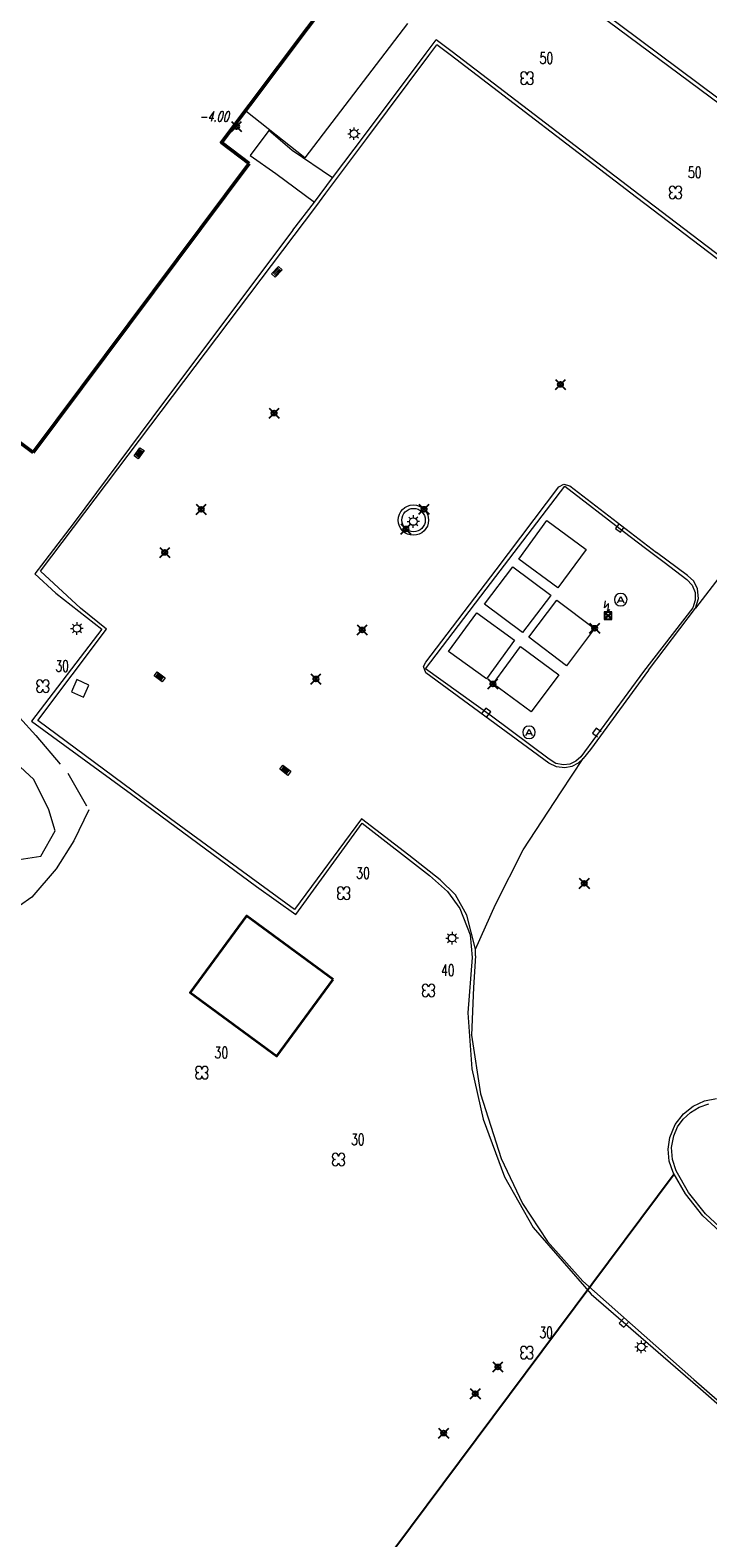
# Model space of a CAD drawing. Header units: metres. Extents: x 113132 to 113925, y 483082 to 483769.
# Tile 21 of 54: x 113374 to 113401, y 483587 to 483647. Entities that reach past the tile are written whole.
import ezdxf
from ezdxf.enums import TextEntityAlignment as Align

# ---------------------------------------------------------------- set-up
doc = ezdxf.new("R2010")
doc.units = ezdxf.units.M
doc.header["$PDMODE"] = 35
doc.header["$PDSIZE"] = 0.2
doc.linetypes.add('TALUDLIJN', pattern=[2, 1.5, -0.5])
doc.layers.add('$detailpunten', color=4, linetype='CONTINUOUS')
doc.layers.add('profiellijn_50m', color=6, linetype='CONTINUOUS')
for name, color, linetype, lineweight in [('AVBK_afvalbak', 7, 'CONTINUOUS', 18), ('BOOM_boom', 7, 'CONTINUOUS', 18), ('DRPL_dorpelhoogte', 6, 'CONTINUOUS', 18), ('GBGB_gevel_bijgebouw', 1, 'CONTINUOUS', 35), ('GHGB_gevel_hoofdgebouw', 1, 'CONTINUOUS', 50), ('KASF_kant_asfalt', 7, 'CONTINUOUS', 18), ('KKLI_kant_klinkers', 7, 'CONTINUOUS', 18), ('KOLK_straatkolk', 7, 'CONTINUOUS', 18), ('KOVM_kant_overig_materiaal', 6, 'CONTINUOUS', 18), ('KSLT_kant_sloot', 4, 'CONTINUOUS', 18), ('KSTE_elektrakast', 7, 'CONTINUOUS', 18), ('KTEG_kant_tegels', 7, 'CONTINUOUS', 18), ('LNTP_lantaarnpaal', 7, 'CONTINUOUS', 18), ('RPUT_rioolput_inspectieput', 7, 'CONTINUOUS', 18), ('TALH_talud_hoog', 32, 'TALUDLIJN', 18), ('TKLK_trottoirkolk', 7, 'CONTINUOUS', 18)]:
    doc.layers.add(name, color=color, linetype=linetype, lineweight=lineweight)
doc.layers.add('Defpoints2', color=11, linetype='CONTINUOUS', lineweight=18, plot=False)
doc.styles.add('Romans', font='romans.shx', dxfattribs={"width": 0.7, "height": 2})
doc.styles.get("Standard").update_dxf_attribs({"font": 'romans.shx', "height": 0.9})

# ---------------------------------------------------------------- blocks, each defined once
blk = doc.blocks.new('mvpnt-flat-71')
at = {"layer": '$detailpunten', "linetype": 'Continuous'}
blk.add_point((0, 0), dxfattribs=at)
blk = doc.blocks.new('mvpnt-flat-72')
at = {"layer": '$detailpunten', "linetype": 'Continuous'}
blk.add_point((0, 0), dxfattribs=at)
blk = doc.blocks.new('mvpnt-flat-73')
at = {"layer": '$detailpunten', "linetype": 'Continuous'}
blk.add_point((0, 0), dxfattribs=at)
blk = doc.blocks.new('mvpnt-flat-157')
at = {"layer": '$detailpunten', "linetype": 'Continuous'}
blk.add_point((0, 0), dxfattribs=at)
blk = doc.blocks.new('mvpnt-flat-162')
at = {"layer": '$detailpunten', "linetype": 'Continuous'}
blk.add_point((0, 0), dxfattribs=at)
blk = doc.blocks.new('mvpnt-flat-204')
at = {"layer": '$detailpunten', "linetype": 'Continuous'}
blk.add_point((0, 0), dxfattribs=at)
blk = doc.blocks.new('mvpnt-flat-205')
at = {"layer": '$detailpunten', "linetype": 'Continuous'}
blk.add_point((0, 0), dxfattribs=at)
blk = doc.blocks.new('mvpnt-flat-206')
at = {"layer": '$detailpunten', "linetype": 'Continuous'}
blk.add_point((0, 0), dxfattribs=at)
blk = doc.blocks.new('mvpnt-flat-216')
at = {"layer": '$detailpunten', "linetype": 'Continuous'}
blk.add_point((0, 0), dxfattribs=at)
blk = doc.blocks.new('mvpnt-flat-217')
at = {"layer": '$detailpunten', "linetype": 'Continuous'}
blk.add_point((0, 0), dxfattribs=at)
blk = doc.blocks.new('mvpnt-flat-218')
at = {"layer": '$detailpunten', "linetype": 'Continuous'}
blk.add_point((0, 0), dxfattribs=at)
blk = doc.blocks.new('mvpnt-flat-219')
at = {"layer": '$detailpunten', "linetype": 'Continuous'}
blk.add_point((0, 0), dxfattribs=at)
blk = doc.blocks.new('mvpnt-flat-220')
at = {"layer": '$detailpunten', "linetype": 'Continuous'}
blk.add_point((0, 0), dxfattribs=at)
blk = doc.blocks.new('mvpnt-flat-221')
at = {"layer": '$detailpunten', "linetype": 'Continuous'}
blk.add_point((0, 0), dxfattribs=at)
blk = doc.blocks.new('mvpnt-flat-222')
at = {"layer": '$detailpunten', "linetype": 'Continuous'}
blk.add_point((0, 0), dxfattribs=at)
blk = doc.blocks.new('LNTP-flat-120')
at = {"layer": 'LNTP_lantaarnpaal'}
for points in [[(-0.25, 0), (-0.15, 0)], [(-0.177, 0.177), (-0.106, 0.106)], [(0, 0.25), (0, 0.15)], [(0.177, 0.177), (0.106, 0.106)], [(0.25, 0), (0.15, 0)], [(-0.177, -0.177), (-0.106, -0.106)], [(0, -0.25), (0, -0.15)], [(0.177, -0.177), (0.106, -0.106)]]:
    blk.add_lwpolyline(points, dxfattribs=at)
blk.add_circle((0, 0), 0.15, dxfattribs=at)
blk = doc.blocks.new('TKLK-flat-113')
at = {"layer": 'TKLK_trottoirkolk'}
for points in [[(-0.094, 0.082), (-0.258, -0.107)], [(-0.258, -0.107), (-0.07, -0.27)], [(-0.07, -0.27), (0.094, -0.082)]]:
    blk.add_lwpolyline(points, dxfattribs=at)
blk = doc.blocks.new('KOLK-flat-101')
at = {"layer": 'KOLK_straatkolk'}
for p, q in [((-0.211, -0.075), (0.066, 0.214)), ((0.068, 0.143), (-0.14, -0.074)), ((0.104, 0.108), (-0.104, -0.108)), ((0.14, 0.074), (-0.068, -0.143)), ((0.211, 0.075), (-0.066, -0.214)), ((0.066, 0.214), (0.211, 0.075)), ((-0.066, -0.214), (-0.211, -0.075))]:
    blk.add_line(p, q, dxfattribs=at)
blk = doc.blocks.new('KOLK-flat-102')
at = {"layer": 'KOLK_straatkolk'}
for p, q in [((-0.198, -0.104), (0.036, 0.221)), ((0.047, 0.151), (-0.128, -0.092)), ((0.088, 0.122), (-0.088, -0.122)), ((0.128, 0.092), (-0.047, -0.151)), ((0.198, 0.104), (-0.036, -0.221)), ((0.036, 0.221), (0.198, 0.104)), ((-0.036, -0.221), (-0.198, -0.104))]:
    blk.add_line(p, q, dxfattribs=at)
blk = doc.blocks.new('TKLK-flat-114')
at = {"layer": 'TKLK_trottoirkolk'}
for points in [[(-0.122, 0.25), (-0.274, 0.053)], [(-0.274, 0.053), (-0.076, -0.099)], [(0.076, 0.099), (-0.122, 0.25)]]:
    blk.add_lwpolyline(points, dxfattribs=at)
blk = doc.blocks.new('LNTP-flat-122')
at = {"layer": 'LNTP_lantaarnpaal'}
for points in [[(-0.25, 0), (-0.15, 0)], [(-0.177, 0.177), (-0.106, 0.106)], [(0, 0.25), (0, 0.15)], [(0.177, 0.177), (0.106, 0.106)], [(0.25, 0), (0.15, 0)], [(-0.177, -0.177), (-0.106, -0.106)], [(0, -0.25), (0, -0.15)], [(0.177, -0.177), (0.106, -0.106)]]:
    blk.add_lwpolyline(points, dxfattribs=at)
blk.add_circle((0, 0), 0.15, dxfattribs=at)
blk = doc.blocks.new('LNTP-flat-123')
at = {"layer": 'LNTP_lantaarnpaal'}
for points in [[(-0.25, 0), (-0.15, 0)], [(-0.177, 0.177), (-0.106, 0.106)], [(0, 0.25), (0, 0.15)], [(0.177, 0.177), (0.106, 0.106)], [(0.25, 0), (0.15, 0)], [(-0.177, -0.177), (-0.106, -0.106)], [(0, -0.25), (0, -0.15)], [(0.177, -0.177), (0.106, -0.106)]]:
    blk.add_lwpolyline(points, dxfattribs=at)
blk.add_circle((0, 0), 0.15, dxfattribs=at)
blk = doc.blocks.new('AVBK-flat-27')
at = {"layer": 'AVBK_afvalbak'}
for points in [[(-0.125, -0.125), (0, 0.125), (0.125, -0.125)], [(-0.087, -0.05), (0.087, -0.05)]]:
    blk.add_lwpolyline(points, dxfattribs=at)
for start, end in [(0, 180), (180, 0)]:
    blk.add_arc((0, 0), 0.25, start, end, dxfattribs=at)
blk = doc.blocks.new('KSTE-flat-3')
at = {"layer": 'KSTE_elektrakast'}
for p, q in [((-0.15, 0.15), (0.15, -0.15)), ((-0.15, -0.15), (0.15, 0.15)), ((-0.132, 0.105), (-0.026, 0)), ((-0.132, -0.105), (-0.026, 0)), ((-0.105, 0.132), (0, 0.026)), ((0, 0.026), (0.105, 0.132)), ((0.026, 0), (0.132, 0.105)), ((0.026, 0), (0.132, -0.105)), ((-0.105, -0.132), (0, -0.026)), ((0, -0.026), (0.105, -0.132))]:
    blk.add_line(p, q, dxfattribs=at)
blk.add_lwpolyline([(-0.15, -0.15), (0.15, -0.15), (0.15, 0.15), (-0.15, 0.15)], close=True, dxfattribs=at)
for points in [[(0, 0.15), (0.02, 0.478), (-0.137, 0.31), (-0.107, 0.589)], [(-0.132, 0.105), (-0.132, -0.105)], [(0.105, 0.132), (-0.105, 0.132)], [(-0.042, 0.244), (0, 0.15)], [(0.053, 0.239), (0, 0.15)], [(0.132, -0.105), (0.132, 0.105)], [(-0.105, -0.132), (0.105, -0.132)]]:
    blk.add_lwpolyline(points, dxfattribs=at)
blk = doc.blocks.new('AVBK-flat-28')
at = {"layer": 'AVBK_afvalbak'}
for points in [[(-0.125, -0.125), (0, 0.125), (0.125, -0.125)], [(-0.087, -0.05), (0.087, -0.05)]]:
    blk.add_lwpolyline(points, dxfattribs=at)
for start, end in [(0, 180), (180, 0)]:
    blk.add_arc((0, 0), 0.25, start, end, dxfattribs=at)
blk = doc.blocks.new('BOOM-flat-310')
at = {"layer": 'BOOM_boom'}
for centre, start, end in [((-0.125, 0.125), 0, 270), ((-0.125, -0.125), 90, 0), ((0.125, 0.125), 270, 180), ((0.125, -0.125), 180, 90)]:
    blk.add_arc(centre, 0.125, start, end, dxfattribs=at)
at = {"layer": 'BOOM_boom', "style": 'Romans', "width": 0.7}
for tag, p in [('STAMDIAMETER', (0.5, 0.575)), ('KRUINDIAMETER', (0.5, -0.175)), ('SOORT', (0.5, -0.875))]:
    blk.add_attdef(tag, p, '', height=0.45, dxfattribs=at)
blk = doc.blocks.new('BOOM-flat-311')
at = {"layer": 'BOOM_boom'}
for centre, start, end in [((-0.125, 0.125), 0, 270), ((-0.125, -0.125), 90, 0), ((0.125, 0.125), 270, 180), ((0.125, -0.125), 180, 90)]:
    blk.add_arc(centre, 0.125, start, end, dxfattribs=at)
at = {"layer": 'BOOM_boom', "style": 'Romans', "width": 0.7}
for tag, p in [('STAMDIAMETER', (0.5, 0.575)), ('KRUINDIAMETER', (0.5, -0.175)), ('SOORT', (0.5, -0.875))]:
    blk.add_attdef(tag, p, '', height=0.45, dxfattribs=at)
blk = doc.blocks.new('BOOM-flat-312')
at = {"layer": 'BOOM_boom'}
for centre, start, end in [((-0.125, 0.125), 0, 270), ((-0.125, -0.125), 90, 0), ((0.125, 0.125), 270, 180), ((0.125, -0.125), 180, 90)]:
    blk.add_arc(centre, 0.125, start, end, dxfattribs=at)
at = {"layer": 'BOOM_boom', "style": 'Romans', "width": 0.7}
for tag, p in [('STAMDIAMETER', (0.5, 0.575)), ('KRUINDIAMETER', (0.5, -0.175)), ('SOORT', (0.5, -0.875))]:
    blk.add_attdef(tag, p, '', height=0.45, dxfattribs=at)
blk = doc.blocks.new('BOOM-flat-313')
at = {"layer": 'BOOM_boom'}
for centre, start, end in [((-0.125, 0.125), 0, 270), ((-0.125, -0.125), 90, 0), ((0.125, 0.125), 270, 180), ((0.125, -0.125), 180, 90)]:
    blk.add_arc(centre, 0.125, start, end, dxfattribs=at)
at = {"layer": 'BOOM_boom', "style": 'Romans', "width": 0.7}
for tag, p in [('STAMDIAMETER', (0.5, 0.575)), ('KRUINDIAMETER', (0.5, -0.175)), ('SOORT', (0.5, -0.875))]:
    blk.add_attdef(tag, p, '', height=0.45, dxfattribs=at)
blk = doc.blocks.new('BOOM-flat-314')
at = {"layer": 'BOOM_boom'}
for centre, start, end in [((-0.125, 0.125), 0, 270), ((-0.125, -0.125), 90, 0), ((0.125, 0.125), 270, 180), ((0.125, -0.125), 180, 90)]:
    blk.add_arc(centre, 0.125, start, end, dxfattribs=at)
at = {"layer": 'BOOM_boom', "style": 'Romans', "width": 0.7}
for tag, p in [('STAMDIAMETER', (0.5, 0.575)), ('KRUINDIAMETER', (0.5, -0.175)), ('SOORT', (0.5, -0.875))]:
    blk.add_attdef(tag, p, '', height=0.45, dxfattribs=at)
blk = doc.blocks.new('BOOM-flat-315')
at = {"layer": 'BOOM_boom'}
for centre, start, end in [((-0.125, 0.125), 0, 270), ((-0.125, -0.125), 90, 0), ((0.125, 0.125), 270, 180), ((0.125, -0.125), 180, 90)]:
    blk.add_arc(centre, 0.125, start, end, dxfattribs=at)
at = {"layer": 'BOOM_boom', "style": 'Romans', "width": 0.7}
for tag, p in [('STAMDIAMETER', (0.5, 0.575)), ('KRUINDIAMETER', (0.5, -0.175)), ('SOORT', (0.5, -0.875))]:
    blk.add_attdef(tag, p, '', height=0.45, dxfattribs=at)
blk = doc.blocks.new('LNTP-flat-132')
at = {"layer": 'LNTP_lantaarnpaal'}
for points in [[(-0.25, 0), (-0.15, 0)], [(-0.177, 0.177), (-0.106, 0.106)], [(0, 0.25), (0, 0.15)], [(0.177, 0.177), (0.106, 0.106)], [(0.25, 0), (0.15, 0)], [(-0.177, -0.177), (-0.106, -0.106)], [(0, -0.25), (0, -0.15)], [(0.177, -0.177), (0.106, -0.106)]]:
    blk.add_lwpolyline(points, dxfattribs=at)
blk.add_circle((0, 0), 0.15, dxfattribs=at)
blk = doc.blocks.new('KOLK-flat-118')
at = {"layer": 'KOLK_straatkolk'}
for p, q in [((-0.22, 0.039), (-0.101, 0.2)), ((0.101, -0.2), (-0.22, 0.039)), ((0.091, -0.13), (-0.15, 0.049)), ((0.12, -0.089), (-0.12, 0.089)), ((-0.101, 0.2), (0.22, -0.039)), ((0.15, -0.049), (-0.091, 0.13)), ((0.22, -0.039), (0.101, -0.2))]:
    blk.add_line(p, q, dxfattribs=at)
blk = doc.blocks.new('KOLK-flat-119')
at = {"layer": 'KOLK_straatkolk'}
for p, q in [((-0.22, 0.04), (-0.1, 0.2)), ((0.1, -0.2), (-0.22, 0.04)), ((0.09, -0.13), (-0.15, 0.05)), ((0.12, -0.09), (-0.12, 0.09)), ((-0.1, 0.2), (0.22, -0.04)), ((0.15, -0.05), (-0.09, 0.13)), ((0.22, -0.04), (0.1, -0.2))]:
    blk.add_line(p, q, dxfattribs=at)
blk = doc.blocks.new('TKLK-flat-119')
at = {"layer": 'TKLK_trottoirkolk'}
for points in [[(-0.099, 0.075), (-0.25, -0.123)], [(-0.25, -0.123), (-0.052, -0.274)], [(-0.052, -0.274), (0.099, -0.076)]]:
    blk.add_lwpolyline(points, dxfattribs=at)
blk = doc.blocks.new('TKLK-flat-120')
at = {"layer": 'TKLK_trottoirkolk'}
for points in [[(0.05, 0.275), (-0.1, 0.075)], [(0.249, 0.126), (0.05, 0.275)], [(0.1, -0.074), (0.249, 0.126)]]:
    blk.add_lwpolyline(points, dxfattribs=at)
blk = doc.blocks.new('RPUT-flat-67')
at = {"layer": 'RPUT_rioolput_inspectieput'}
for p, q in [((-0.133, 0.347), (-0.347, -0.133)), ((0.347, 0.133), (-0.133, 0.347)), ((0.133, -0.347), (0.347, 0.133)), ((-0.347, -0.133), (0.133, -0.347))]:
    blk.add_line(p, q, dxfattribs=at)
blk = doc.blocks.new('LNTP-flat-134')
at = {"layer": 'LNTP_lantaarnpaal'}
for points in [[(-0.25, 0), (-0.15, 0)], [(-0.177, 0.177), (-0.106, 0.106)], [(0, 0.25), (0, 0.15)], [(0.177, 0.177), (0.106, 0.106)], [(0.25, 0), (0.15, 0)], [(-0.177, -0.177), (-0.106, -0.106)], [(0, -0.25), (0, -0.15)], [(0.177, -0.177), (0.106, -0.106)]]:
    blk.add_lwpolyline(points, dxfattribs=at)
blk.add_circle((0, 0), 0.15, dxfattribs=at)
blk = doc.blocks.new('BOOM-flat-330')
at = {"layer": 'BOOM_boom'}
for centre, start, end in [((-0.125, 0.125), 0, 270), ((-0.125, -0.125), 90, 0), ((0.125, 0.125), 270, 180), ((0.125, -0.125), 180, 90)]:
    blk.add_arc(centre, 0.125, start, end, dxfattribs=at)
at = {"layer": 'BOOM_boom', "style": 'Romans', "width": 0.7}
for tag, p in [('STAMDIAMETER', (0.5, 0.575)), ('KRUINDIAMETER', (0.5, -0.175)), ('SOORT', (0.5, -0.875))]:
    blk.add_attdef(tag, p, '', height=0.45, dxfattribs=at)
blk = doc.blocks.new('BOOM-flat-331')
at = {"layer": 'BOOM_boom'}
for centre, start, end in [((-0.125, 0.125), 0, 270), ((-0.125, -0.125), 90, 0), ((0.125, 0.125), 270, 180), ((0.125, -0.125), 180, 90)]:
    blk.add_arc(centre, 0.125, start, end, dxfattribs=at)
at = {"layer": 'BOOM_boom', "style": 'Romans', "width": 0.7}
for tag, p in [('STAMDIAMETER', (0.5, 0.575)), ('KRUINDIAMETER', (0.5, -0.175)), ('SOORT', (0.5, -0.875))]:
    blk.add_attdef(tag, p, '', height=0.45, dxfattribs=at)

msp = doc.modelspace()

# ---------------------------------------------------------------- linework, layer by layer
at = {"layer": 'GBGB_gevel_bijgebouw'}
msp.add_lwpolyline([(113385.815, 483608.872), (113382.366, 483611.403), (113380.126, 483608.352), (113383.575, 483605.821), (113385.815, 483608.872)], dxfattribs=at)
at = {"layer": 'GHGB_gevel_hoofdgebouw'}
for points in [[(113338.73, 483646.625), (113351.983, 483664.326), (113356.484, 483670.323), (113385.912, 483648.236), (113381.366, 483642.171), (113382.468, 483641.334)], [(113373.879, 483629.839), (113372.765, 483630.671), (113368.156, 483624.564), (113338.715, 483646.605)], [(113373.879, 483629.839), (113382.468, 483641.334)]]:
    msp.add_lwpolyline(points, dxfattribs=at)
at = {"layer": 'KASF_kant_asfalt'}
for points in [[(113375.015, 483663.473, 0), (113379.052, 483660.46, 0), (113384.488, 483656.358, 0), (113388.526, 483653.367, 0), (113395.632, 483648.039, 0), (113401.935, 483643.329, 0), (113408.242, 483638.579, 0), (113409.679, 483637.459, 0), (113413.268, 483634.801, 0), (113417.521, 483631.615, 0), (113426.912, 483624.606, 0), (113433.964, 483619.328, 0)], [(113407.48, 483633.41, 0), (113404.902, 483629.878, 0), (113402.373, 483626.45, 0), (113400.215, 483623.641, 0)], [(113398.351, 483621.179, 0), (113400.215, 483623.641, 0)], [(113398.351, 483621.179, 0), (113396.043, 483618.013, 0)], [(113396.043, 483618.013, 0), (113395.752, 483617.663, 0)], [(113391.463, 483610.077, 0), (113392.262, 483611.851, 0), (113393.359, 483614.026, 0), (113394.869, 483616.329, 0), (113395.752, 483617.663, 0)], [(113391.473, 483609.807, 0), (113391.463, 483610.077, 0)], [(113391.473, 483609.807, 0), (113391.386, 483608.554, 0), (113391.313, 483606.655, 0), (113391.669, 483604.314, 0), (113392.488, 483601.751, 0), (113393.34, 483599.959, 0), (113394.324, 483598.436, 0), (113395.728, 483596.864, 0), (113400.141, 483592.956, 0), (113407.166, 483586.826, 0), (113424.298, 483572.003, 0), (113433.803, 483563.816, 0), (113443.653, 483555.238, 0), (113451.882, 483548.131, 0), (113453.35, 483546.858, 0)], [(113401.671, 483598.391, 0), (113400.51, 483599.467, 0), (113399.819, 483600.336, 0), (113399.326, 483601.189, 0), (113399.171, 483601.639, 0), (113399.124, 483602.113, 0), (113399.19, 483602.584, 0), (113399.402, 483603.094, 0), (113399.743, 483603.527, 0), (113400.124, 483603.833, 0), (113400.567, 483604.038, 0), (113401.046, 483604.131, 0)]]:
    msp.add_polyline3d(points, dxfattribs=at)
at = {"layer": 'KKLI_kant_klinkers'}
for points in [[(113391.463, 483610.077, 0), (113391.122, 483611.423, 0), (113390.673, 483612.235, 0), (113390.057, 483612.827, 0), (113388.816, 483613.815, 0), (113386.941, 483615.254, 0), (113384.271, 483611.65, 0), (113382.543, 483612.909, 0), (113379.348, 483615.265, 0), (113374.062, 483619.169, 0), (113376.798, 483622.805, 0), (113375.771, 483623.638, 0), (113374.174, 483625.111, 0), (113385.119, 483639.614, 0), (113385.517, 483640.157, 0), (113387.154, 483642.326, 0), (113389.616, 483645.626, 0), (113389.935, 483646.054, 0)], [(113404.603, 483634.596, 0), (113404.558, 483634.885, 0), (113397.862, 483639.981, 0), (113390.461, 483645.651, 0), (113389.935, 483646.054, 0)], [(113385.777, 483640.757, 0), (113384.18, 483641.854, 0), (113383.257, 483642.644, 0), (113382.511, 483641.654, 0), (113383.534, 483640.932, 0), (113385.064, 483639.795, 0)], [(113395.752, 483617.663, 0), (113395.546, 483617.471, 0), (113395.295, 483617.343, 0), (113395.019, 483617.291, 0), (113394.688, 483617.332, 0), (113394.389, 483617.48, 0), (113389.488, 483621.067, 0), (113389.401, 483621.326, 0), (113389.497, 483621.493, 0), (113392.286, 483625.161, 0), (113394.782, 483628.463, 0), (113394.985, 483628.573, 0), (113395.222, 483628.506, 0), (113398.659, 483625.854, 0)], [(113399.899, 483624.946, 0), (113398.659, 483625.854, 0)], [(113400.215, 483623.641, 0), (113400.335, 483624.02, 0), (113400.296, 483624.415, 0), (113400.143, 483624.715, 0), (113399.899, 483624.946, 0)]]:
    msp.add_polyline3d(points, dxfattribs=at)
msp.add_circle((113388.998, 483627.145), 0.604, dxfattribs=at)
at = {"layer": 'KOVM_kant_overig_materiaal'}
for points in [[(113374.913, 483663.353, 0), (113374.743, 483663.103, 0), (113378.8, 483660.099, 0), (113378.979, 483660.338, 0), (113384.036, 483656.536, 0), (113384.421, 483656.271, 0), (113384.221, 483656.025, 0), (113388.26, 483653.006, 0), (113388.44, 483653.239, 0), (113395.514, 483647.919, 0), (113402.033, 483643.067, 0), (113408.24, 483638.391, 0), (113408.79, 483637.962, 0), (113409.598, 483637.366, 0), (113412.74, 483635.009, 0), (113417.42, 483631.515, 0), (113418.202, 483630.92, 0), (113426.823, 483624.492, 0), (113433.858, 483619.209, 0)], [(113388.767, 483646.902, 0), (113384.684, 483641.558, 0), (113382.342, 483643.418, 0), (113382.316, 483643.439, 0)], [(113385.064, 483639.795, 0), (113385.777, 483640.757, 0), (113387.1, 483642.498, 0), (113389.501, 483645.718, 0), (113389.902, 483646.256, 0)], [(113404.72, 483634.473, 0), (113404.952, 483634.807, 0), (113404.282, 483635.285, 0), (113397.962, 483640.095, 0), (113390.534, 483645.773, 0), (113389.902, 483646.256, 0)], [(113384.206, 483638.678, 0), (113385.064, 483639.795, 0)], [(113384.206, 483638.678, 0), (113379.03, 483631.777, 0), (113375.509, 483627.053, 0), (113374.351, 483625.529, 0), (113373.955, 483625.007, 0)], [(113398.177, 483626.069, 0), (113398.972, 483625.472, 0), (113399.865, 483624.784, 0), (113400.079, 483624.553, 0), (113400.197, 483624.261, 0), (113400.205, 483623.953, 0), (113400.105, 483623.661, 0), (113398.149, 483621.122, 0), (113395.656, 483617.725, 0), (113395.46, 483617.549, 0), (113395.221, 483617.439, 0), (113394.96, 483617.405, 0), (113394.656, 483617.467, 0), (113394.393, 483617.63, 0), (113392.11, 483619.343, 0), (113389.477, 483621.231, 0), (113391.891, 483624.393, 0), (113395.015, 483628.493, 0), (113397.388, 483626.67, 0), (113398.177, 483626.069, 0)], [(113373.955, 483625.007, 0), (113374.787, 483624.24, 0), (113376.612, 483622.809, 0), (113373.819, 483619.143, 0), (113377.786, 483616.238, 0), (113382.766, 483612.564, 0), (113384.323, 483611.455, 0), (113386.958, 483615.087, 0), (113389.634, 483613.007, 0), (113390.36, 483612.371, 0), (113390.841, 483611.691, 0), (113391.257, 483610.643, 0), (113391.339, 483609.74, 0), (113391.164, 483607.54, 0), (113391.327, 483605.307, 0), (113391.775, 483603.315, 0), (113392.616, 483601.021, 0), (113393.757, 483598.993, 0), (113396.065, 483596.351, 0), (113400.31, 483592.668, 0), (113407.063, 483586.743, 0), (113419.952, 483575.582, 0)], [(113401.717, 483598.519, 0), (113400.616, 483599.545, 0), (113399.933, 483600.386, 0), (113399.451, 483601.258, 0), (113399.297, 483601.707, 0), (113399.262, 483602.18, 0), (113399.347, 483602.646, 0), (113399.502, 483603, 0), (113399.727, 483603.313, 0), (113400.012, 483603.573, 0), (113400.36, 483603.788, 0), (113400.745, 483603.923, 0)]]:
    msp.add_polyline3d(points, dxfattribs=at)
msp.add_circle((113389.006, 483627.146), 0.466, dxfattribs=at)
at = {"layer": 'KSLT_kant_sloot'}
msp.add_polyline3d([(113336.891, 483641.285, 0), (113353.05, 483628.767, 0), (113371.439, 483615.068, 0), (113373.329, 483613.64, 0), (113374.187, 483613.771, 0), (113374.755, 483614.779, 0), (113374.5, 483615.621, 0), (113373.908, 483616.818, 0), (113371.041, 483619.457, 0)], dxfattribs=at)
at = {"layer": 'KTEG_kant_tegels'}
for points in [[(113393.184, 483625.589, 0), (113394.306, 483627.124, 0), (113395.868, 483625.982, 0), (113395.865, 483625.977, 0), (113394.747, 483624.447, 0), (113393.184, 483625.589, 0)], [(113391.831, 483623.806, 0), (113392.947, 483625.29, 0), (113394.459, 483624.153, 0), (113394.446, 483624.135, 0), (113393.342, 483622.669, 0), (113391.831, 483623.806, 0)], [(113393.585, 483622.481, 0), (113394.703, 483623.96, 0), (113396.198, 483622.83, 0), (113395.08, 483621.351, 0), (113393.585, 483622.481, 0)], [(113391.903, 483620.827, 0), (113390.398, 483621.919, 0), (113391.514, 483623.456, 0), (113391.522, 483623.45, 0), (113393.019, 483622.364, 0), (113391.903, 483620.827, 0)], [(113394.776, 483620.991, 0), (113393.678, 483619.511, 0), (113392.164, 483620.633, 0), (113393.262, 483622.114, 0), (113394.776, 483620.991, 0)]]:
    msp.add_polyline3d(points, dxfattribs=at)
at = {"layer": 'profiellijn_50m'}
msp.add_line((113399.366, 483601.12), (113344.285, 483527.306), dxfattribs=at)
at = {"layer": 'TALH_talud_hoog'}
msp.add_polyline3d([(113371.987, 483620.76, 0), (113373.994, 483618.576, 0), (113375.259, 483617.076, 0), (113376.095, 483615.617, 0), (113375.505, 483614.382, 0), (113374.792, 483613.269, 0), (113373.824, 483612.142, 0), (113373.342, 483611.8, 0)], dxfattribs=at)

# ---------------------------------------------------------------- block references
at = {"layer": 'Defpoints2'}
for name, p, values in [('BOOM-flat-330', (113393.516, 483644.725), {'STAMDIAMETER': '50'}), ('BOOM-flat-331', (113399.414, 483640.182), {'STAMDIAMETER': '50'}), ('BOOM-flat-315', (113374.264, 483620.538), {'STAMDIAMETER': '30'}), ('BOOM-flat-313', (113386.226, 483612.302), {'STAMDIAMETER': '30'}), ('BOOM-flat-311', (113389.6, 483608.433), {'STAMDIAMETER': '40'}), ('BOOM-flat-314', (113380.593, 483605.16), {'STAMDIAMETER': '30'}), ('BOOM-flat-312', (113386.021, 483601.702), {'STAMDIAMETER': '30'}), ('BOOM-flat-310', (113393.505, 483594.02), {'STAMDIAMETER': '30'})]:
    msp.add_blockref(name, p, dxfattribs=at).add_auto_attribs(values)
for name, p in [('mvpnt-flat-157', (113381.97, 483642.805)), ('LNTP-flat-134', (113386.637, 483642.52)), ('KOLK-flat-101', (113383.57, 483637.025)), ('mvpnt-flat-216', (113394.845, 483632.544)), ('mvpnt-flat-217', (113383.461, 483631.403)), ('KOLK-flat-102', (113378.093, 483629.804)), ('mvpnt-flat-219', (113380.564, 483627.573)), ('mvpnt-flat-162', (113389.421, 483627.577)), ('mvpnt-flat-206', (113388.702, 483626.792)), ('LNTP-flat-120', (113388.995, 483627.088)), ('TKLK-flat-119', (113397.281, 483626.939)), ('mvpnt-flat-220', (113379.115, 483625.859)), ('KSTE-flat-3', (113396.738, 483623.343)), ('AVBK-flat-28', (113397.243, 483623.981)), ('LNTP-flat-132', (113375.621, 483622.833)), ('mvpnt-flat-218', (113386.963, 483622.777)), ('mvpnt-flat-204', (113396.205, 483622.84)), ('KOLK-flat-119', (113378.907, 483620.904)), ('mvpnt-flat-221', (113385.125, 483620.824)), ('mvpnt-flat-205', (113392.161, 483620.629)), ('RPUT-flat-67', (113375.749, 483620.45)), ('TKLK-flat-120', (113391.822, 483619.393)), ('AVBK-flat-27', (113393.595, 483618.701)), ('TKLK-flat-114', (113396.39, 483618.617)), ('KOLK-flat-118', (113383.904, 483617.19)), ('mvpnt-flat-222', (113395.793, 483612.693)), ('LNTP-flat-122', (113390.538, 483610.513)), ('TKLK-flat-113', (113397.441, 483595.298)), ('LNTP-flat-123', (113398.057, 483594.247)), ('mvpnt-flat-71', (113392.36, 483593.452)), ('mvpnt-flat-72', (113391.46, 483592.388)), ('mvpnt-flat-73', (113390.202, 483590.821))]:
    msp.add_blockref(name, p, dxfattribs=at)

# ---------------------------------------------------------------- texts
at = {"layer": 'DRPL_dorpelhoogte', "oblique": 15, "width": 0.7125}
msp.add_text('-4.00', height=0.4, dxfattribs=at).set_placement((113381.659, 483643.003), align=Align.RIGHT)

doc.saveas('drawing.dxf')
